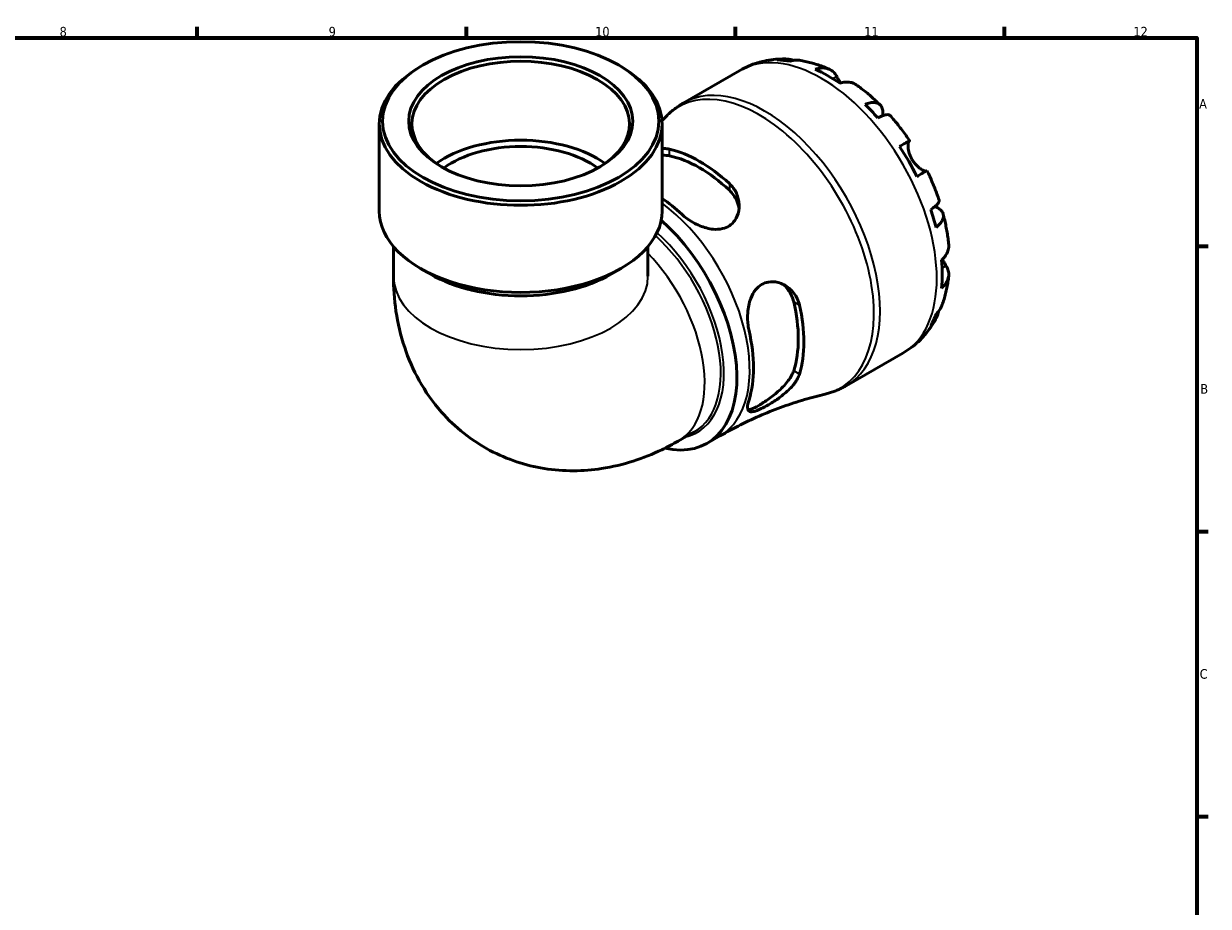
# Model space of a CAD drawing. Header units: millimetres. Extents: x 0 to 905, y 0 to 769.
# Tile 6 of 6: x 515 to 824, y 348 to 578. Entities that reach past the tile are written whole.
import ezdxf

# ---------------------------------------------------------------- set-up
doc = ezdxf.new("R2010")
doc.units = ezdxf.units.MM
for name, color, linetype, lineweight in [('Border (ISO)', 7, 'Continuous', 70), ('Visible (ISO)', 7, 'Continuous', 50), ('Visible Narrow (ISO)', 7, 'Continuous', 35)]:
    doc.layers.add(name, color=color, linetype=linetype, lineweight=lineweight)
doc.styles.add('Note Text (ISO)', font='tahoma.ttf')

# ---------------------------------------------------------------- blocks, each defined once
blk = doc.blocks.new('Borders Default Border')
at = {"layer": 'Border (ISO)'}
for p, q in [((560.67, 574), (560.67, 576.9)), ((630.75, 574), (630.75, 576.9)), ((700.83, 574), (700.83, 576.9)), ((770.92, 574), (770.92, 576.9)), ((821, 519.75), (823.9, 519.75)), ((821, 445.5), (823.9, 445.5)), ((821, 371.25), (823.9, 371.25))]:
    blk.add_line(p, q, dxfattribs=at)
at = {"layer": 'Border (ISO)', "flags": 128}
blk.add_lwpolyline([(20, 20), (20, 574), (821, 574), (821, 20), (20, 20)], dxfattribs=at)
at = {"layer": 'Border (ISO)', "color": 232, "true_color": 0xca0064, "char_height": 2.5, "attachment_point": 7, "style": 'Note Text (ISO)'}
for s, insert in [('8', (524.81, 574.34)), ('9', (594.88, 574.35)), ('10', (664.29, 574.35)), ('11', (734.37, 574.4)), ('12', (804.46, 574.4)), ('A', (821.59, 555.62)), ('B', (821.89, 481.37)), ('C', (821.73, 407.08))]:
    blk.add_mtext(s, dxfattribs=dict(at, insert=insert))

msp = doc.modelspace()

# ---------------------------------------------------------------- linework, layer by layer
at = {"layer": 'Visible (ISO)'}
for p, q in [((619.367, 566.914), (618.764, 566.564)), ((670.441, 566.914), (671.045, 566.564)), ((687.224, 557.061), (702.008, 565.574)), ((608.078, 528.94), (608.078, 551.626)), ((681.731, 528.94), (681.731, 551.626)), ((611.761, 519.696), (611.761, 511.956)), ((678.048, 519.696), (678.048, 511.956)), ((621.378, 512.485), (618.764, 514.002)), ((668.431, 512.485), (671.045, 514.002)), ((729.642, 483.401), (744.425, 491.915)), ((685.928, 469.025), (690.116, 471.436)), ((693.415, 468.425), (696.767, 470.355))]:
    msp.add_line(p, q, dxfattribs=at)
for major_axis in [(35.976, 0), (29.178, 0)]:
    msp.add_ellipse((644.904, 552.321), major_axis=major_axis, ratio=0.5758617, dxfattribs=at)
for centre, major_axis, ratio, start_param, end_param in [((644.904, 551.626), (-28.328, 0), 0.5758617, 2.3750547, 7.0497232), ((724.807, 529.661), (-21.095, 36.633), 0.5780931, 5.8322823, 5.9525576), ((644.904, 551.626), (-36.826, 0), 0.5758617, 5.5016397, 10.2063236), ((724.807, 529.661), (-21.095, 36.633), 0.5780931, 5.3930671, 5.6063746), ((724.807, 529.661), (-21.095, 36.633), 0.5780931, 5.0468841, 5.1671594), ((644.904, 531.065), (-28.328, 0), 0.5758617, 3.8234189, 5.6013591), ((644.904, 531.065), (-25.495, 0), 0.5758617, 3.8064199, 5.6183581), ((691.457, 510.455), (19.175, -33.299), 0.5780931, 2.0677974, 2.648459), ((691.457, 510.455), (18.165, -31.544), 0.5780931, 2.0511308, 2.6651256), ((724.807, 529.661), (-21.095, 36.633), 0.5780931, 4.6076689, 4.8209764), ((679.082, 503.329), (-18.667, 32.415), 0.5780931, 5.2012339, 5.3994233), ((644.904, 528.94), (-36.826, 0), 0.5758617, 0, 3.1415927), ((724.807, 529.661), (-21.095, 36.633), 0.5780931, 4.2614859, 4.3817613), ((674.751, 500.835), (18.664, -32.41), 0.5780931, 5.794483, 8.3836417), ((724.807, 529.661), (-21.095, 36.633), 0.5780931, 3.8222708, 4.0355783), ((644.904, 525.929), (33.144, 0), 0.5758617, 3.9231383, 5.5016397), ((691.457, 510.455), (18.165, -31.544), 0.5780931, 0.4803345, 1.0943293), ((691.457, 510.455), (19.175, -33.299), 0.5780931, 0.4970011, 1.0776627), ((724.807, 529.661), (21.095, -36.633), 0.5780931, 0.3344951, 0.4547705), ((679.082, 503.329), (-18.667, 32.415), 0.5780931, 3.6304376, 4.2274115)]:
    msp.add_ellipse(centre, major_axis=major_axis, ratio=ratio, start_param=start_param, end_param=end_param, dxfattribs=at)
for points, knots in [([(702.008, 565.574), (702.728, 565.989), (703.472, 566.362), (704.994, 567.02), (705.772, 567.304), (707.347, 567.783), (708.145, 567.978), (709.747, 568.28), (710.551, 568.388), (712.157, 568.52), (712.958, 568.546), (713.754, 568.533)], [5.49972085, 5.49972085, 5.49972085, 5.49972085, 5.56615501, 5.56615501, 5.63258916, 5.63258916, 5.69902332, 5.69902332, 5.76545747, 5.76545747, 5.83189163, 5.83189163, 5.83189163, 5.83189163]), ([(711.729, 568.268), (712.292, 568.427), (712.87, 568.512), (713.953, 568.549), (714.557, 568.501), (715.425, 568.315), (715.695, 568.24), (715.957, 568.153)], [0.21343366, 0.21343366, 0.21343366, 0.21343366, 0.41600999, 0.41600999, 0.62434849, 0.62434849, 0.71922, 0.71922, 0.71922, 0.71922]), ([(717.861, 568.142), (717.439, 568.215), (717.012, 568.238), (716.123, 568.197), (715.585, 568.108), (715.049, 567.946)], [6.10244735, 6.10244735, 6.10244735, 6.10244735, 6.26990562, 6.26990562, 6.47248196, 6.47248196, 6.47248196, 6.47248196]), ([(717.861, 568.143), (718.376, 568.054), (718.887, 567.951), (719.901, 567.718), (720.404, 567.588), (721.402, 567.304), (721.896, 567.15), (722.877, 566.817), (723.363, 566.64), (724.327, 566.262), (724.804, 566.062), (725.278, 565.852)], [5.94784428, 5.94784428, 5.94784428, 5.94784428, 5.99219972, 5.99219972, 6.03655517, 6.03655517, 6.08091061, 6.08091061, 6.12526605, 6.12526605, 6.16962149, 6.16962149, 6.16962149, 6.16962149]), ([(721.625, 565.857), (722.134, 566.029), (722.631, 566.133), (723.525, 566.219), (724.002, 566.203), (724.891, 566.026), (725.304, 565.864), (725.999, 565.457), (726.345, 565.175), (726.87, 564.565), (727.07, 564.265), (727.235, 563.951)], [0.21343841, 0.21343841, 0.21343841, 0.21343841, 0.41559978, 0.41559978, 0.62400044, 0.62400044, 0.8324011, 0.8324011, 1.04178819, 1.04178819, 1.20124236, 1.20124236, 1.20124236, 1.20124236]), ([(727.235, 563.951), (727.304, 563.819), (727.379, 563.678), (727.541, 563.377), (727.627, 563.219), (727.837, 562.843), (727.962, 562.623), (728.125, 562.348), (728.153, 562.301), (728.181, 562.254)], [-0.72877811, -0.72877811, -0.72877811, -0.72877811, -0.65864576, -0.65864576, -0.58948737, -0.58948737, -0.50282865, -0.50282865, -0.48506763, -0.48506763, -0.48506763, -0.48506763]), ([(732.297, 561.813), (732.204, 561.88), (732.11, 561.941), (731.668, 562.199), (731.255, 562.361), (730.366, 562.539), (729.889, 562.554), (728.995, 562.469), (728.498, 562.364), (727.989, 562.192)], [5.814227, 5.814227, 5.814227, 5.814227, 5.87111315, 5.87111315, 6.07951382, 6.07951382, 6.28791448, 6.28791448, 6.49007585, 6.49007585, 6.49007585, 6.49007585]), ([(732.298, 561.814), (732.734, 561.504), (733.165, 561.185), (734.02, 560.533), (734.443, 560.198), (735.28, 559.514), (735.694, 559.164), (736.513, 558.449), (736.919, 558.084), (737.72, 557.34), (738.116, 556.961), (738.507, 556.575)], [0.11624927, 0.11624927, 0.11624927, 0.11624927, 0.1612114, 0.1612114, 0.20617354, 0.20617354, 0.25113567, 0.25113567, 0.2960978, 0.2960978, 0.34105993, 0.34105993, 0.34105993, 0.34105993]), ([(682.625, 553.422), (682.893, 553.706), (683.17, 553.982), (683.739, 554.52), (684.031, 554.781), (684.631, 555.286), (684.939, 555.53), (685.569, 556), (685.891, 556.226), (686.548, 556.658), (686.883, 556.865), (687.224, 557.061)], [5.32798582, 5.32798582, 5.32798582, 5.32798582, 5.36233282, 5.36233282, 5.39667983, 5.39667983, 5.43102684, 5.43102684, 5.46537385, 5.46537385, 5.49972085, 5.49972085, 5.49972085, 5.49972085]), ([(734.566, 556.707), (735.05, 556.899), (735.509, 557.033), (736.31, 557.186), (736.724, 557.216), (737.465, 557.148), (737.792, 557.049), (738.312, 556.77), (738.553, 556.564), (738.925, 556.036), (739.056, 555.713), (739.204, 555.041), (739.236, 554.629), (739.2, 554.036), (739.186, 553.893), (739.167, 553.748)], [0.2134337, 0.2134337, 0.2134337, 0.2134337, 0.41601, 0.41601, 0.6243485, 0.6243485, 0.832687, 0.832687, 1.0415719, 1.0415719, 1.2504568, 1.2504568, 1.4601279, 1.4601279, 1.5239813, 1.5239813, 1.5239813, 1.5239813]), ([(741.117, 553.823), (741.041, 553.907), (740.936, 553.965), (740.642, 554.042), (740.404, 554.048), (739.817, 553.955), (739.467, 553.856), (738.761, 553.603), (738.342, 553.426), (737.885, 553.206)], [5.70165265, 5.70165265, 5.70165265, 5.70165265, 5.85322864, 5.85322864, 6.06156713, 6.06156713, 6.26990562, 6.26990562, 6.47248196, 6.47248196, 6.47248196, 6.47248196]), ([(741.117, 553.823), (741.482, 553.413), (741.842, 552.996), (742.551, 552.152), (742.901, 551.724), (743.59, 550.858), (743.929, 550.419), (744.597, 549.532), (744.925, 549.083), (745.571, 548.177), (745.888, 547.719), (746.2, 547.256)], [0.44390917, 0.44390917, 0.44390917, 0.44390917, 0.48833164, 0.48833164, 0.5327541, 0.5327541, 0.57717656, 0.57717656, 0.62159902, 0.62159902, 0.66602149, 0.66602149, 0.66602149, 0.66602149]), ([(743.574, 545.754), (744.009, 546.004), (744.395, 546.226), (745.026, 546.588), (745.325, 546.76), (745.793, 547.027), (745.961, 547.123), (746.163, 547.237), (746.215, 547.265), (746.181, 547.244), (746.127, 547.212), (746.042, 547.161)], [0.21343841, 0.21343841, 0.21343841, 0.21343841, 0.41559978, 0.41559978, 0.62400044, 0.62400044, 0.8324011, 0.8324011, 1.04178819, 1.04178819, 1.20124236, 1.20124236, 1.20124236, 1.20124236]), ([(746.042, 547.161), (746.02, 547.149), (746, 547.13), (745.935, 547.052), (745.895, 546.968), (745.827, 546.733), (745.8, 546.58), (745.762, 546.131), (745.764, 545.811), (745.845, 545.002), (745.94, 544.505), (746.265, 543.454), (746.499, 542.908), (746.796, 542.393)], [-0.72474413, -0.72474413, -0.72474413, -0.72474413, -0.68292689, -0.68292689, -0.58946764, -0.58946764, -0.49014387, -0.49014387, -0.34933517, -0.34933517, -0.17856496, -0.17856496, 0, 0, 0, 0]), ([(681.731, 545.185), (681.908, 545.193), (682.082, 545.196), (682.764, 545.188), (683.242, 545.135), (683.679, 545.034)], [-0.40308176, -0.40308176, -0.40308176, -0.40308176, -0.33786865, -0.33786865, -0.14345946, -0.14345946, -0.14345946, -0.14345946]), ([(746.796, 542.393), (746.967, 542.098), (747.156, 541.815), (747.578, 541.265), (747.81, 541.002), (748.369, 540.446), (748.696, 540.177), (749.298, 539.757), (749.568, 539.604), (749.96, 539.427), (750.1, 539.38), (750.328, 539.331), (750.417, 539.328), (750.485, 539.344), (750.489, 539.345), (750.492, 539.346)], [0, 0, 0, 0, 0.10230486, 0.10230486, 0.2116531, 0.2116531, 0.35868741, 0.35868741, 0.49861539, 0.49861539, 0.59613895, 0.59613895, 0.69034298, 0.69034298, 0.69546075, 0.69546075, 0.69546075, 0.69546075]), ([(750.7, 539.462), (750.699, 539.462), (750.648, 539.435), (750.461, 539.329), (750.293, 539.233), (749.825, 538.966), (749.526, 538.794), (748.895, 538.432), (748.509, 538.21), (748.074, 537.96)], [5.6921627, 5.6921627, 5.6921627, 5.6921627, 5.87111315, 5.87111315, 6.07951382, 6.07951382, 6.28791448, 6.28791448, 6.49007585, 6.49007585, 6.49007585, 6.49007585]), ([(750.7, 539.462), (750.945, 538.961), (751.183, 538.457), (751.645, 537.444), (751.87, 536.935), (752.304, 535.913), (752.514, 535.4), (752.92, 534.37), (753.116, 533.853), (753.493, 532.816), (753.674, 532.296), (753.847, 531.775)], [0.90478121, 0.90478121, 0.90478121, 0.90478121, 0.94920516, 0.94920516, 0.9936291, 0.9936291, 1.03805305, 1.03805305, 1.082477, 1.082477, 1.12690095, 1.12690095, 1.12690095, 1.12690095]), ([(699.235, 536.076), (699.628, 535.714), (699.979, 535.318), (700.904, 534.044), (701.336, 533.094), (701.827, 531.078), (701.867, 530.008), (701.524, 528.084), (701.185, 527.221), (700.277, 525.937), (699.801, 525.47), (698.709, 524.754), (698.118, 524.502), (696.693, 524.158), (695.856, 524.116), (693.838, 524.306), (692.655, 524.635), (690.328, 525.602), (689.188, 526.253), (687.704, 527.34), (687.264, 527.703), (686.861, 528.079)], [-3.0728185, -3.0728185, -3.0728185, -3.0728185, -2.8979189, -2.8979189, -2.5471906, -2.5471906, -2.1792349, -2.1792349, -1.8502715, -1.8502715, -1.6094546, -1.6094546, -1.384018, -1.384018, -1.1093647, -1.1093647, -0.7386253, -0.7386253, -0.3505366, -0.3505366, -0.1706275, -0.1706275, -0.1706275, -0.1706275]), ([(699.235, 534.343), (700.044, 533.581), (700.725, 532.629), (701.474, 530.902), (701.667, 530.163), (701.75, 529.446)], [-1.38552734, -1.38552734, -1.38552734, -1.38552734, -1.02525645, -1.02525645, -0.77583383, -0.77583383, -0.77583383, -0.77583383]), ([(751.686, 529.303), (752.106, 529.587), (752.469, 529.86), (753.044, 530.341), (753.305, 530.593), (753.681, 531.051), (753.797, 531.258), (753.879, 531.549), (753.881, 531.668), (753.847, 531.775)], [0.21343366, 0.21343366, 0.21343366, 0.21343366, 0.41600999, 0.41600999, 0.62434849, 0.62434849, 0.83268698, 0.83268698, 0.98494747, 0.98494747, 0.98494747, 0.98494747]), ([(752.78, 530.12), (752.928, 530.06), (753.071, 529.996), (753.613, 529.727), (753.953, 529.495), (754.459, 529.034), (754.672, 528.762), (754.942, 528.179), (754.998, 527.869), (754.977, 527.283), (754.898, 526.952), (754.585, 526.28), (754.351, 525.938), (753.816, 525.324), (753.47, 524.995), (753.061, 524.673)], [5.1559849, 5.1559849, 5.1559849, 5.1559849, 5.2257877, 5.2257877, 5.4354588, 5.4354588, 5.6443437, 5.6443437, 5.8532286, 5.8532286, 6.0615671, 6.0615671, 6.2699056, 6.2699056, 6.472482, 6.472482, 6.472482, 6.472482]), ([(754.926, 528.138), (755.065, 527.606), (755.196, 527.074), (755.44, 526.008), (755.554, 525.474), (755.764, 524.407), (755.86, 523.873), (756.035, 522.805), (756.113, 522.272), (756.252, 521.205), (756.313, 520.672), (756.363, 520.139)], [1.22971803, 1.22971803, 1.22971803, 1.22971803, 1.27467611, 1.27467611, 1.31963419, 1.31963419, 1.36459227, 1.36459227, 1.40955035, 1.40955035, 1.45450843, 1.45450843, 1.45450843, 1.45450843]), ([(754.529, 516.224), (754.933, 516.577), (755.273, 516.954), (755.796, 517.682), (756.022, 518.101), (756.315, 518.957), (756.382, 519.394), (756.38, 519.907), (756.374, 520.022), (756.363, 520.139)], [0.21343841, 0.21343841, 0.21343841, 0.21343841, 0.41559978, 0.41559978, 0.62400044, 0.62400044, 0.8324011, 0.8324011, 0.89094993, 0.89094993, 0.89094993, 0.89094993]), ([(754.679, 516.359), (754.775, 516.186), (754.871, 516.018), (755.094, 515.634), (755.218, 515.426), (755.46, 515.031), (755.575, 514.847), (755.685, 514.672), (755.691, 514.663), (755.696, 514.655)], [-2.64714665, -2.64714665, -2.64714665, -2.64714665, -2.58338701, -2.58338701, -2.49547573, -2.49547573, -2.40310236, -2.40310236, -2.39831682, -2.39831682, -2.39831682, -2.39831682]), ([(755.696, 514.655), (755.885, 514.356), (756.044, 514.034), (756.309, 513.277), (756.379, 512.838), (756.382, 512.036), (756.315, 511.599), (756.022, 510.743), (755.796, 510.324), (755.273, 509.596), (754.933, 509.219), (754.529, 508.866)], [5.50227189, 5.50227189, 5.50227189, 5.50227189, 5.66172607, 5.66172607, 5.87111315, 5.87111315, 6.07951382, 6.07951382, 6.28791448, 6.28791448, 6.49007585, 6.49007585, 6.49007585, 6.49007585]), ([(611.761, 511.956), (611.761, 505.989), (612.536, 499.751), (616.593, 487.651), (619.671, 481.78), (627.73, 472.653), (632.058, 469.168), (641.357, 464.218), (646.221, 462.644), (656.193, 461.043), (661.26, 461.146), (671.733, 462.735), (676.949, 464.52), (683.126, 467.478), (684.549, 468.231), (685.928, 469.025)], [3.1415927, 3.1415927, 3.1415927, 3.1415927, 3.4557519, 3.4557519, 3.7365421, 3.7365421, 3.948203, 3.948203, 4.1452966, 4.1452966, 4.3608124, 4.3608124, 4.6286634, 4.6286634, 4.712389, 4.712389, 4.712389, 4.712389]), ([(704.363, 497.764), (704.262, 498.199), (704.182, 498.649), (703.979, 500.188), (703.946, 501.317), (704.126, 503.712), (704.373, 504.975), (705.137, 506.999), (705.577, 507.803), (706.572, 509.005), (707.07, 509.442), (708.189, 510.112), (708.795, 510.334), (710.251, 510.59), (711.098, 510.542), (712.995, 510.062), (714.019, 509.517), (715.729, 508.057), (716.429, 507.155), (717.167, 505.594), (717.36, 505.037), (717.49, 504.456)], [-3.0432113, -3.0432113, -3.0432113, -3.0432113, -2.8981948, -2.8981948, -2.5610378, -2.5610378, -2.1775655, -2.1775655, -1.8826405, -1.8826405, -1.6526804, -1.6526804, -1.4206498, -1.4206498, -1.1178902, -1.1178902, -0.7201261, -0.7201261, -0.3378687, -0.3378687, -0.1434595, -0.1434595, -0.1434595, -0.1434595]), ([(712.989, 509.966), (713.575, 509.532), (714.124, 508.99), (715.251, 507.469), (715.735, 506.403), (715.992, 505.319)], [3.49351268, 3.49351268, 3.49351268, 3.49351268, 3.74504994, 3.74504994, 4.10532083, 4.10532083, 4.10532083, 4.10532083]), ([(756.36, 512.034), (756.306, 511.519), (756.241, 511.006), (756.088, 509.982), (756, 509.472), (755.799, 508.457), (755.687, 507.951), (755.436, 506.945), (755.298, 506.444), (754.995, 505.449), (754.83, 504.955), (754.651, 504.464)], [1.68441091, 1.68441091, 1.68441091, 1.68441091, 1.7287646, 1.7287646, 1.77311828, 1.77311828, 1.81747196, 1.81747196, 1.86182565, 1.86182565, 1.90617933, 1.90617933, 1.90617933, 1.90617933]), ([(753.061, 502.108), (753.47, 502.49), (753.816, 502.91), (754.303, 503.664), (754.501, 504.054), (754.651, 504.464)], [0.21343366, 0.21343366, 0.21343366, 0.21343366, 0.41600999, 0.41600999, 0.58712471, 0.58712471, 0.58712471, 0.58712471]), ([(752.949, 500.711), (752.56, 500.007), (752.134, 499.317), (751.21, 497.976), (750.71, 497.324), (749.638, 496.072), (749.064, 495.472), (747.848, 494.333), (747.205, 493.796), (745.858, 492.796), (745.154, 492.334), (744.425, 491.915)], [2.02205028, 2.02205028, 2.02205028, 2.02205028, 2.08926586, 2.08926586, 2.15648145, 2.15648145, 2.22369703, 2.22369703, 2.29091262, 2.29091262, 2.3581282, 2.3581282, 2.3581282, 2.3581282]), ([(753.713, 502.811), (753.656, 502.527), (753.583, 502.244), (753.305, 501.388), (753.044, 500.843), (752.469, 499.925), (752.106, 499.468), (751.686, 499.062)], [5.96209639, 5.96209639, 5.96209639, 5.96209639, 6.06156713, 6.06156713, 6.26990562, 6.26990562, 6.47248196, 6.47248196, 6.47248196, 6.47248196]), ([(717.49, 486.47), (717.373, 486.084), (717.206, 485.688), (716.564, 484.484), (715.955, 483.675), (714.453, 482.074), (713.546, 481.282), (711.706, 479.889), (710.788, 479.275), (709.221, 478.332), (708.578, 477.976), (707.41, 477.39), (706.896, 477.16), (705.884, 476.781), (705.429, 476.667), (704.583, 476.626), (704.276, 476.78), (703.95, 477.45), (703.944, 477.984), (704.144, 479.02), (704.238, 479.383), (704.363, 479.778)], [-3.0728185, -3.0728185, -3.0728185, -3.0728185, -2.8979189, -2.8979189, -2.5471906, -2.5471906, -2.1792349, -2.1792349, -1.8502715, -1.8502715, -1.6094546, -1.6094546, -1.384018, -1.384018, -1.1093647, -1.1093647, -0.7386253, -0.7386253, -0.3505366, -0.3505366, -0.1706275, -0.1706275, -0.1706275, -0.1706275]), ([(715.992, 487.333), (715.735, 486.545), (715.251, 485.651), (713.924, 483.869), (713.083, 482.98), (711.41, 481.449), (710.47, 480.693), (708.6, 479.343), (707.674, 478.747), (706.89, 478.295), (706.106, 477.844), (705.388, 477.493), (704.546, 477.215), (704.302, 477.165), (704.097, 477.155)], [-1.3855273, -1.3855273, -1.3855273, -1.3855273, -1.0252564, -1.0252564, -0.6649856, -0.6649856, -0.3324928, -0.3324928, 0, 0, 0, 0.3324928, 0.3324928, 0.5027687, 0.5027687, 0.5027687, 0.5027687]), ([(729.642, 483.401), (729.301, 483.205), (728.954, 483.019), (728.25, 482.667), (727.894, 482.502), (727.171, 482.193), (726.806, 482.05), (726.067, 481.784), (725.695, 481.662), (724.944, 481.44), (724.566, 481.34), (724.186, 481.25)], [2.3581282, 2.3581282, 2.3581282, 2.3581282, 2.39247521, 2.39247521, 2.42682221, 2.42682221, 2.46116922, 2.46116922, 2.49551623, 2.49551623, 2.52986323, 2.52986323, 2.52986323, 2.52986323]), ([(696.767, 470.355), (698.545, 471.379), (700.355, 472.351), (704.01, 474.176), (705.856, 475.029), (709.559, 476.613), (711.416, 477.342), (715.116, 478.674), (716.96, 479.276), (720.607, 480.356), (722.412, 480.833), (724.186, 481.25)], [2.3581282, 2.3581282, 2.3581282, 2.3581282, 2.39247521, 2.39247521, 2.42682221, 2.42682221, 2.46116922, 2.46116922, 2.49551623, 2.49551623, 2.52986323, 2.52986323, 2.52986323, 2.52986323])]:
    msp.add_open_spline(points, degree=3, knots=knots, dxfattribs=at)
for points in [[(682.625, 553.422), (682.321, 553.1), (682.014, 552.779), (681.702, 552.458)], [(681.73, 543.442), (682.453, 543.468), (683.115, 543.42), (683.679, 543.302)]]:
    msp.add_open_spline(points, degree=3, dxfattribs=at)
at = {"layer": 'Visible Narrow (ISO)'}
for p, q in [((727.235, 563.951), (726.222, 563.367)), ((746.042, 547.161), (743.58, 545.744)), ((683.679, 543.302), (683.679, 545.034)), ((699.235, 536.076), (699.235, 534.343)), ((755.696, 514.655), (754.667, 514.062)), ((715.992, 505.319), (717.49, 504.456)), ((717.49, 486.47), (715.992, 487.333))]:
    msp.add_line(p, q, dxfattribs=at)
for centre, major_axis, ratio, start_param, end_param in [((723.216, 528.744), (-21.209, 36.83), 0.5780931, 3.1415927, 6.2831853), ((708.433, 520.231), (21.209, -36.83), 0.5780931, 0, 3.1415927), ((707.024, 519.419), (-21.091, 36.624), 0.5780931, 2.9698576, 6.4549203), ((678.103, 502.765), (18.664, -32.41), 0.5780931, 0, 2.220518), ((673.576, 500.158), (16.54, -28.722), 0.5780931, 0, 2.0804159), ((674.04, 500.426), (16.791, -29.159), 0.5780931, 6.1098859, 8.3710069), ((669.389, 497.747), (16.54, -28.722), 0.5780931, 0, 1.9796659), ((644.904, 511.956), (33.144, 0), 0.5758617, 3.1415927, 6.2831853)]:
    msp.add_ellipse(centre, major_axis=major_axis, ratio=ratio, start_param=start_param, end_param=end_param, dxfattribs=at)

# ---------------------------------------------------------------- block references
msp.add_blockref('Borders Default Border', (0, 0))

doc.saveas('drawing.dxf')
